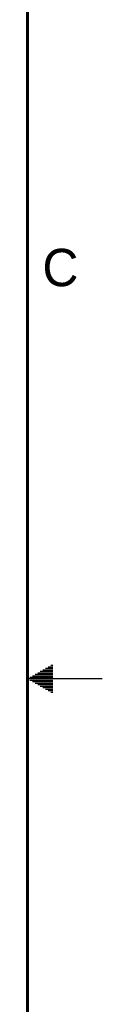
# Model space of a CAD drawing. Header units: inches. Extents: x 0 to 34, y 0 to 22.
# Tile 223 of 224: x 33.5 to 34, y 8.8 to 15.4. Entities that reach past the tile are written whole.
import ezdxf

# ---------------------------------------------------------------- set-up
doc = ezdxf.new("R2010")
doc.units = ezdxf.units.IN
doc.header["$LTSCALE"] = 1.87
doc.header["$MEASUREMENT"] = 0
doc.layers.get('0').update_dxf_attribs({"linetype": 'CONTINUOUS'})
doc.styles.add('TEXTSTYLE_2', font='txt')

msp = doc.modelspace()

# ---------------------------------------------------------------- linework, layer by layer
at = {"color": 2, "linetype": 'CONTINUOUS'}
for p, q in [((33.6386, 11.08), (33.6697, 11.08)), ((33.6559, 11.09), (33.6697, 11.09)), ((33.5173, 11.01), (33.6697, 11.01)), ((33.5347, 11.02), (33.6697, 11.02)), ((33.552, 11.03), (33.6697, 11.03)), ((33.5693, 11.04), (33.6697, 11.04)), ((33.5866, 11.05), (33.6697, 11.05)), ((33.6039, 11.06), (33.6697, 11.06)), ((33.6213, 11.07), (33.6697, 11.07)), ((34, 11), (33.5, 11)), ((33.5173, 10.99), (33.6697, 10.99)), ((33.5347, 10.98), (33.6697, 10.98)), ((33.552, 10.97), (33.6697, 10.97)), ((33.5693, 10.96), (33.6697, 10.96)), ((33.5866, 10.95), (33.6697, 10.95)), ((33.6039, 10.94), (33.6697, 10.94)), ((33.6213, 10.93), (33.6697, 10.93)), ((33.6386, 10.92), (33.6697, 10.92)), ((33.6559, 10.91), (33.6697, 10.91))]:
    msp.add_line(p, q, dxfattribs=at)
at = {"color": 7, "linetype": 'CONTINUOUS', "const_width": 0.02}
msp.add_lwpolyline([(33.5, 0.5), (33.5, 21.5)], dxfattribs=at)

# ---------------------------------------------------------------- texts
at = {"color": 2, "linetype": 'CONTINUOUS', "insert": (33.6004, 13.8767), "char_height": 0.25, "width": 0.25, "attachment_point": 1, "line_spacing_factor": 0.9, "style": 'TEXTSTYLE_2'}
msp.add_mtext('C', dxfattribs=at)

doc.saveas('drawing.dxf')
